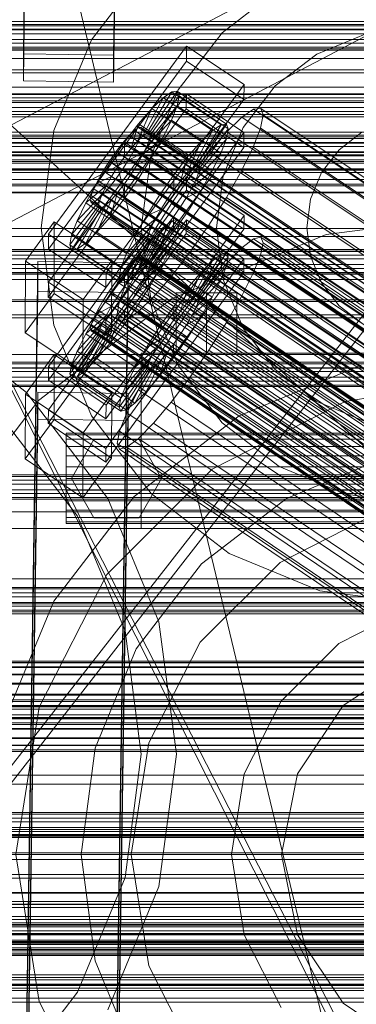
# Model space of a CAD drawing. Header units: millimetres. Extents: x -4738 to 65662, y -68080 to 6847.
# Tile 254 of 256: x -379 to -312, y -34280 to -34084. Entities that reach past the tile are written whole.
import ezdxf

# ---------------------------------------------------------------- set-up
doc = ezdxf.new("R2010")
doc.units = ezdxf.units.MM
for name, color, linetype, lineweight in [('COTAS_O', 1, 'Continuous', 0), ('frontal_briquetadora', 7, 'Continuous', 0), ('frontal_C01', 7, 'Continuous', 0), ('frontal_C02', 7, 'Continuous', 0), ('frontal_C03', 7, 'Continuous', 0), ('frontal_C10', 7, 'Continuous', 0), ('frontal_dosificador', 7, 'Continuous', 0), ('frontal_mezcladora', 7, 'Continuous', 0), ('frontal_secador', 7, 'Continuous', 0)]:
    doc.layers.add(name, color=color, linetype=linetype, lineweight=lineweight)
doc.dimstyles.new('R19_100', dxfattribs={"dimtxt": 250, "dimasz": 150, "dimexe": 150, "dimexo": 80, "dimgap": 100, "dimtad": 1, "dimtih": 1, "dimtoh": 1, "dimdsep": 46, "dimcen": 0.09, "dimadec": 0, "dimazin": 0, "dimtfac": 1, "dimtdec": 4, "dimtofl": 0, "dimtmove": 0, "dimatfit": 3, "dimfxl": 1, "dimtolj": 1, "dimtzin": 0, "dimarcsym": 0})

# ---------------------------------------------------------------- blocks, each defined once
blk = doc.blocks.new('DIM_R31_48')
at = {"layer": 'COTAS_O'}
for p, q in [((-1725, -33700), (-1575, -33655)), ((1725, -33700), (1575, -33655)), ((-1725, -34400), (-1725, -33700)), ((-1725, -33700), (1725, -33700)), ((-1725, -33700), (-1575, -33745)), ((1725, -33700), (1575, -33745)), ((1725, -34400), (1725, -33700))]:
    blk.add_line(p, q, dxfattribs=at)
blk.add_text('3450 O', height=250, dxfattribs=at).set_placement((0, -33600))
blk = doc.blocks.new('DIM_R31_51')
at = {"layer": 'COTAS_O'}
for p, q in [((-650, -33700), (50, -33700)), ((50, -33700), (5, -33850)), ((50, -34900), (50, -33700)), ((50, -33700), (95, -33850)), ((50, -34900), (5, -34750)), ((50, -34900), (95, -34750)), ((-650, -34900), (50, -34900))]:
    blk.add_line(p, q, dxfattribs=at)
blk.add_text('1200 O', height=250, rotation=90, dxfattribs=at).set_placement((-50, -34300))
blk = doc.blocks.new('DIM_R31_52')
at = {"layer": 'COTAS_O'}
for p, q in [((-650, -34200), (-500, -34155)), ((650, -34200), (500, -34155)), ((-650, -34900), (-650, -34200)), ((-650, -34200), (650, -34200)), ((-650, -34200), (-500, -34245)), ((650, -34200), (500, -34245)), ((650, -34900), (650, -34200))]:
    blk.add_line(p, q, dxfattribs=at)
blk.add_text('1300 O', height=250, dxfattribs=at).set_placement((0, -34100))

msp = doc.modelspace()

# ---------------------------------------------------------------- linework, layer by layer
at = {"layer": 'frontal_briquetadora'}
for p, q in [((-430, -33820), (-223.45, -34680)), ((-430, -34060), (-210, -34260)), ((-430, -34060), (-210, -34490)), ((-430, -34060), (-210, -34496)), ((-430, -34143), (-188, -34143)), ((-430, -34181.662), (-188, -34181.662)), ((-430, -34260), (-210, -34260)), ((-160, -34270.044), (-396, -34270.044)), ((-430, -34275), (-188, -34275)), ((-160, -34275), (-396, -34275))]:
    msp.add_line(p, q, dxfattribs=at)
at = {"layer": 'frontal_C01'}
for p, q in [((-378.512, -34090.309), (-375.644, -33895.198)), ((-357.646, -33895.444), (-360.514, -34090.554)), ((-378.512, -34095.702), (-375.644, -33900.591)), ((-360.514, -34095.947), (-357.646, -33900.836)), ((-425, -34085.38), (425, -34085.38)), ((-360.514, -34090.554), (-378.512, -34090.309)), ((-378.512, -34090.309), (-378.512, -34095.702)), ((-360.514, -34095.947), (-360.514, -34090.554)), ((-378.512, -34095.702), (-360.514, -34095.947)), ((425, -34096.935), (-425, -34096.935)), ((425, -34099.076), (-425, -34099.076)), ((-425, -34110.632), (425, -34110.632)), ((-373.501, -34152.678), (-345.969, -34114.823)), ((-345.981, -34117.519), (-345.969, -34114.823)), ((-345.969, -34114.823), (-334.501, -34122.56)), ((-345.981, -34117.519), (-373.513, -34155.374)), ((-334.513, -34125.256), (-345.981, -34117.519)), ((-373.539, -34161.305), (-346.008, -34123.451)), ((-334.501, -34122.56), (-362.033, -34160.414)), ((-353.378, -34131.692), (-347.835, -34123.377)), ((-347.835, -34123.377), (-348.918, -34123.638)), ((-347.835, -34123.377), (-338.005, -34130.008)), ((-347.47, -34124.192), (-347.835, -34123.377)), ((-346.02, -34126.147), (-346.008, -34123.451)), ((-346.008, -34123.451), (-334.539, -34131.187)), ((-334.501, -34122.56), (-334.513, -34125.256)), ((-362.045, -34163.11), (-334.513, -34125.256)), ((-354.71, -34132.442), (-350.645, -34124.959)), ((-353.892, -34131.816), (-348.918, -34123.638)), ((-353.205, -34132.079), (-347.47, -34124.192)), ((-350.645, -34124.959), (-352.899, -34127.248)), ((-348.918, -34123.638), (-350.645, -34124.959)), ((-350.645, -34124.959), (-340.816, -34131.59)), ((-348.918, -34123.638), (-339.088, -34130.27)), ((-347.847, -34126.029), (-347.47, -34124.192)), ((-347.47, -34124.192), (-337.64, -34130.823)), ((-346.02, -34126.147), (-373.551, -34164.001)), ((-355.777, -34133.526), (-352.899, -34127.248)), ((-352.899, -34127.248), (-355.525, -34130.35)), ((-353.384, -34132.948), (-347.847, -34126.029)), ((-352.899, -34127.248), (-343.069, -34133.879)), ((-348.941, -34128.761), (-347.847, -34126.029)), ((-347.847, -34126.029), (-338.017, -34132.66)), ((-334.551, -34133.883), (-346.02, -34126.147)), ((-332.629, -34127.246), (-334.938, -34129.011)), ((-331.181, -34126.897), (-332.629, -34127.246)), ((-332.629, -34127.246), (-148.32, -34251.581)), ((-330.692, -34127.987), (-331.181, -34126.897)), ((-331.181, -34126.897), (-146.872, -34251.231)), ((-353.902, -34134.243), (-348.941, -34128.761)), ((-350.678, -34132.203), (-348.941, -34128.761)), ((-348.941, -34128.761), (-339.111, -34135.392)), ((-334.938, -34129.011), (-337.95, -34132.071)), ((-334.938, -34129.011), (-150.629, -34253.346)), ((-331.197, -34130.442), (-330.692, -34127.987)), ((-330.692, -34127.987), (-146.383, -34252.321)), ((-334.539, -34131.187), (-362.071, -34169.042)), ((-355.525, -34130.35), (-358.345, -34134.054)), ((-357.021, -34134.995), (-355.525, -34130.35)), ((-355.53, -34130.711), (-356.348, -34131.336)), ((-355.017, -34130.587), (-355.53, -34130.711)), ((-355.53, -34130.711), (-141.731, -34274.939)), ((-355.525, -34130.35), (-345.695, -34136.981)), ((-355.022, -34131.843), (-354.844, -34130.973)), ((-354.844, -34130.973), (-355.017, -34130.587)), ((-355.017, -34130.587), (-141.218, -34274.815)), ((-354.844, -34130.973), (-141.045, -34275.202)), ((-339.088, -34130.27), (-344.062, -34138.447)), ((-338.005, -34130.008), (-343.549, -34138.324)), ((-337.64, -34130.823), (-343.376, -34138.71)), ((-340.816, -34131.59), (-339.088, -34130.27)), ((-339.088, -34130.27), (-338.005, -34130.008)), ((-337.64, -34130.823), (-338.017, -34132.66)), ((-338.005, -34130.008), (-337.64, -34130.823)), ((-334.539, -34131.187), (-334.551, -34133.883)), ((-332.659, -34134.094), (-331.197, -34130.442)), ((-331.197, -34130.442), (-146.887, -34254.776)), ((-357.415, -34132.421), (-358.659, -34133.89)), ((-356.348, -34131.336), (-357.415, -34132.421)), ((-357.415, -34132.421), (-143.617, -34276.649)), ((-356.363, -34134.768), (-355.541, -34133.138)), ((-356.348, -34131.336), (-142.549, -34275.565)), ((-355.777, -34133.526), (-354.71, -34132.442)), ((-355.541, -34133.138), (-355.022, -34131.843)), ((-355.541, -34133.138), (-141.742, -34277.366)), ((-355.022, -34131.843), (-141.224, -34276.072)), ((-354.725, -34135.873), (-350.678, -34132.203)), ((-354.71, -34132.442), (-353.892, -34131.816)), ((-344.88, -34139.073), (-354.71, -34132.442)), ((-353.384, -34132.948), (-353.902, -34134.243)), ((-353.892, -34131.816), (-353.378, -34131.692)), ((-344.062, -34138.447), (-353.892, -34131.816)), ((-353.205, -34132.079), (-353.384, -34132.948)), ((-343.554, -34139.58), (-353.384, -34132.948)), ((-343.549, -34138.324), (-353.378, -34131.692)), ((-353.378, -34131.692), (-353.205, -34132.079)), ((-343.376, -34138.71), (-353.205, -34132.079)), ((-352.938, -34136.121), (-350.678, -34132.203)), ((-350.678, -34132.203), (-340.848, -34138.834)), ((-340.816, -34131.59), (-344.88, -34139.073)), ((-338.017, -34132.66), (-343.554, -34139.58)), ((-343.069, -34133.879), (-340.816, -34131.59)), ((-337.95, -34132.071), (-341.461, -34136.219)), ((-338.017, -34132.66), (-339.111, -34135.392)), ((-337.95, -34132.071), (-153.641, -34256.406)), ((-362.083, -34171.738), (-334.551, -34133.883)), ((-358.345, -34134.054), (-361.166, -34138.106)), ((-358.659, -34133.89), (-359.995, -34135.645)), ((-358.659, -34133.89), (-144.861, -34278.119)), ((-358.345, -34134.054), (-358.357, -34136.75)), ((-358.357, -34136.75), (-357.021, -34134.995)), ((-348.515, -34140.685), (-358.345, -34134.054)), ((-357.434, -34136.624), (-356.363, -34134.768)), ((-357.021, -34134.995), (-355.777, -34133.526)), ((-347.191, -34141.627), (-357.021, -34134.995)), ((-356.363, -34134.768), (-142.565, -34278.996)), ((-345.947, -34140.157), (-355.777, -34133.526)), ((-353.902, -34134.243), (-354.725, -34135.873)), ((-344.073, -34140.874), (-353.902, -34134.243)), ((-343.069, -34133.879), (-345.947, -34140.157)), ((-345.695, -34136.981), (-343.069, -34133.879)), ((-334.981, -34138.696), (-332.659, -34134.094)), ((-332.659, -34134.094), (-148.35, -34258.429)), ((-359.995, -34135.645), (-361.332, -34137.564)), ((-146.196, -34279.873), (-359.995, -34135.645)), ((-359.693, -34138.669), (-358.357, -34136.75)), ((-358.68, -34138.578), (-357.434, -34136.624)), ((-358.357, -34136.75), (-348.527, -34143.381)), ((-357.434, -34136.624), (-143.635, -34280.852)), ((-354.725, -34135.873), (-355.796, -34137.729)), ((-355.796, -34137.729), (-352.938, -34136.121)), ((-355.569, -34140.246), (-352.938, -34136.121)), ((-344.895, -34142.504), (-354.725, -34135.873)), ((-352.938, -34136.121), (-343.108, -34142.752)), ((-348.515, -34140.685), (-345.695, -34136.981)), ((-345.695, -34136.981), (-347.191, -34141.627)), ((-341.461, -34136.219), (-345.231, -34141.17)), ((-339.111, -34135.392), (-344.073, -34140.874)), ((-341.461, -34136.219), (-157.152, -34260.553)), ((-339.111, -34135.392), (-340.848, -34138.834)), ((-361.166, -34138.106), (-363.797, -34142.232)), ((-361.332, -34137.564), (-362.578, -34139.518)), ((-361.332, -34137.564), (-147.533, -34281.793)), ((-359.693, -34138.669), (-361.166, -34138.106)), ((-361.166, -34138.106), (-351.336, -34144.737)), ((-360.939, -34140.624), (-359.693, -34138.669)), ((-360.017, -34140.498), (-358.68, -34138.578)), ((-349.863, -34145.301), (-359.693, -34138.669)), ((-358.68, -34138.578), (-144.881, -34282.806)), ((-355.796, -34137.729), (-357.042, -34139.683)), ((-345.966, -34144.36), (-355.796, -34137.729)), ((-344.88, -34139.073), (-345.947, -34140.157)), ((-340.848, -34138.834), (-344.895, -34142.504)), ((-344.062, -34138.447), (-344.88, -34139.073)), ((-343.549, -34138.324), (-344.062, -34138.447)), ((-343.554, -34139.58), (-343.376, -34138.71)), ((-343.376, -34138.71), (-343.549, -34138.324)), ((-340.848, -34138.834), (-343.108, -34142.752)), ((-338.003, -34143.933), (-334.981, -34138.696)), ((-334.981, -34138.696), (-150.672, -34263.031)), ((-360.939, -34140.624), (-363.797, -34142.232)), ((-362.578, -34139.518), (-363.648, -34141.374)), ((-362.578, -34139.518), (-148.779, -34283.747)), ((-362.01, -34142.479), (-360.939, -34140.624)), ((-361.352, -34142.252), (-360.017, -34140.498)), ((-351.109, -34147.255), (-360.939, -34140.624)), ((-360.017, -34140.498), (-146.218, -34284.726)), ((-358.39, -34144.299), (-355.569, -34140.246)), ((-357.042, -34139.683), (-358.378, -34141.603)), ((-357.042, -34139.683), (-355.569, -34140.246)), ((-347.212, -34146.314), (-357.042, -34139.683)), ((-355.569, -34140.246), (-345.739, -34146.877)), ((-351.336, -34144.737), (-348.515, -34140.685)), ((-348.527, -34143.381), (-348.515, -34140.685)), ((-345.947, -34140.157), (-347.191, -34141.627)), ((-344.895, -34142.504), (-344.073, -34140.874)), ((-344.073, -34140.874), (-343.554, -34139.58)), ((-363.797, -34142.232), (-366.057, -34146.149)), ((-362.01, -34142.479), (-366.057, -34146.149)), ((-364.471, -34143.005), (-364.989, -34144.299)), ((-363.648, -34141.374), (-364.471, -34143.005)), ((-364.471, -34143.005), (-150.672, -34287.233)), ((-363.797, -34142.232), (-353.967, -34148.863)), ((-363.648, -34141.374), (-149.85, -34285.602)), ((-362.833, -34144.11), (-362.01, -34142.479)), ((-362.596, -34143.721), (-361.352, -34142.252)), ((-352.18, -34149.11), (-362.01, -34142.479)), ((-361.352, -34142.252), (-147.554, -34286.48)), ((-358.378, -34141.603), (-359.714, -34143.357)), ((-358.378, -34141.603), (-358.39, -34144.299)), ((-348.548, -34148.234), (-358.378, -34141.603)), ((-345.231, -34141.17), (-349.002, -34146.587)), ((-347.191, -34141.627), (-348.527, -34143.381)), ((-345.966, -34144.36), (-344.895, -34142.504)), ((-343.108, -34142.752), (-345.966, -34144.36)), ((-343.108, -34142.752), (-345.739, -34146.877)), ((-160.922, -34265.504), (-345.231, -34141.17)), ((-362.833, -34144.11), (-367.794, -34149.591)), ((-364.989, -34144.299), (-365.168, -34145.169)), ((-364.989, -34144.299), (-151.191, -34288.527)), ((-364.482, -34145.431), (-363.664, -34144.806)), ((-360.958, -34144.827), (-363.836, -34151.105)), ((-363.664, -34144.806), (-362.596, -34143.721)), ((-363.664, -34144.806), (-149.865, -34289.034)), ((-363.351, -34145.404), (-362.833, -34144.11)), ((-353.003, -34150.741), (-362.833, -34144.11)), ((-362.596, -34143.721), (-148.798, -34287.95)), ((-360.958, -34144.827), (-362.025, -34145.911)), ((-359.714, -34143.357), (-361.21, -34148.003)), ((-361.21, -34148.003), (-358.39, -34144.299)), ((-359.714, -34143.357), (-360.958, -34144.827)), ((-351.128, -34151.458), (-360.958, -34144.827)), ((-349.884, -34149.988), (-359.714, -34143.357)), ((-358.39, -34144.299), (-348.56, -34150.93)), ((-353.967, -34148.863), (-351.336, -34144.737)), ((-351.336, -34144.737), (-349.863, -34145.301)), ((-348.527, -34143.381), (-349.863, -34145.301)), ((-347.212, -34146.314), (-345.966, -34144.36)), ((-341.52, -34149.448), (-338.003, -34143.933)), ((-338.003, -34143.933), (-153.694, -34268.268)), ((-363.53, -34146.274), (-369.265, -34154.16)), ((-363.357, -34146.66), (-368.9, -34154.976)), ((-363.351, -34145.404), (-368.888, -34152.324)), ((-362.843, -34146.536), (-367.817, -34154.714)), ((-366.057, -34146.149), (-367.794, -34149.591)), ((-362.025, -34145.911), (-366.09, -34153.394)), ((-366.057, -34146.149), (-356.228, -34152.78)), ((-365.168, -34145.169), (-364.995, -34145.555)), ((-365.168, -34145.169), (-151.369, -34289.397)), ((-364.995, -34145.555), (-364.482, -34145.431)), ((-364.995, -34145.555), (-151.196, -34289.783)), ((-364.482, -34145.431), (-150.683, -34289.659)), ((-363.53, -34146.274), (-363.351, -34145.404)), ((-363.357, -34146.66), (-363.53, -34146.274)), ((-353.7, -34152.905), (-363.53, -34146.274)), ((-362.843, -34146.536), (-363.357, -34146.66)), ((-353.527, -34153.291), (-363.357, -34146.66)), ((-353.521, -34152.035), (-363.351, -34145.404)), ((-362.025, -34145.911), (-362.843, -34146.536)), ((-353.014, -34153.168), (-362.843, -34146.536)), ((-352.196, -34152.542), (-362.025, -34145.911)), ((-349.002, -34146.587), (-352.519, -34152.103)), ((-349.863, -34145.301), (-351.109, -34147.255)), ((-349.002, -34146.587), (-164.693, -34270.922)), ((-345.739, -34146.877), (-348.56, -34150.93)), ((-348.548, -34148.234), (-347.212, -34146.314)), ((-345.739, -34146.877), (-347.212, -34146.314)), ((-363.836, -34151.105), (-361.21, -34148.003)), ((-361.21, -34148.003), (-351.38, -34154.634)), ((-356.228, -34152.78), (-353.967, -34148.863)), ((-353.967, -34148.863), (-351.109, -34147.255)), ((-351.109, -34147.255), (-352.18, -34149.11)), ((-349.884, -34149.988), (-348.548, -34148.234)), ((-348.56, -34150.93), (-348.548, -34148.234)), ((-378.086, -34158.178), (-372.35, -34150.291)), ((-372.408, -34163.233), (-372.35, -34150.291)), ((-372.35, -34150.291), (-360.882, -34158.028)), ((-367.794, -34149.591), (-368.888, -34152.324)), ((-367.794, -34149.591), (-357.964, -34156.223)), ((-357.964, -34156.223), (-353.003, -34150.741)), ((-356.228, -34152.78), (-352.18, -34149.11)), ((-353.003, -34150.741), (-353.521, -34152.035)), ((-352.18, -34149.11), (-353.003, -34150.741)), ((-351.38, -34154.634), (-349.884, -34149.988)), ((-348.56, -34150.93), (-351.38, -34154.634)), ((-351.128, -34151.458), (-349.884, -34149.988)), ((-345.291, -34154.866), (-341.52, -34149.448)), ((-341.52, -34149.448), (-157.211, -34273.783)), ((-373.501, -34152.678), (-373.513, -34155.374)), ((-362.033, -34160.414), (-373.501, -34152.678)), ((-368.888, -34152.324), (-369.265, -34154.16)), ((-368.888, -34152.324), (-359.058, -34158.955)), ((-366.09, -34153.394), (-363.836, -34151.105)), ((-363.836, -34151.105), (-354.006, -34157.736)), ((-359.436, -34160.792), (-353.7, -34152.905)), ((-359.058, -34158.955), (-353.521, -34152.035)), ((-357.964, -34156.223), (-356.228, -34152.78)), ((-356.26, -34160.025), (-352.196, -34152.542)), ((-352.519, -34152.103), (-355.541, -34157.34)), ((-354.006, -34157.736), (-351.128, -34151.458)), ((-353.521, -34152.035), (-353.7, -34152.905)), ((-353.7, -34152.905), (-353.527, -34153.291)), ((-353.014, -34153.168), (-352.196, -34152.542)), ((-352.519, -34152.103), (-168.21, -34276.437)), ((-352.196, -34152.542), (-351.128, -34151.458)), ((-369.265, -34154.16), (-368.9, -34154.976)), ((-369.265, -34154.16), (-359.436, -34160.792)), ((-368.9, -34154.976), (-367.817, -34154.714)), ((-367.817, -34154.714), (-366.09, -34153.394)), ((-367.817, -34154.714), (-357.987, -34161.345)), ((-366.09, -34153.394), (-356.26, -34160.025)), ((-359.07, -34161.607), (-353.527, -34153.291)), ((-357.987, -34161.345), (-353.014, -34153.168)), ((-351.38, -34154.634), (-354.006, -34157.736)), ((-353.527, -34153.291), (-353.014, -34153.168)), ((-349.061, -34159.817), (-345.291, -34154.866)), ((-345.291, -34154.866), (-160.982, -34279.201)), ((-373.513, -34155.374), (-362.045, -34163.11)), ((-368.9, -34154.976), (-359.07, -34161.607)), ((-359.058, -34158.955), (-357.964, -34156.223)), ((-378.512, -34352.922), (-375.644, -34157.811)), ((-378.086, -34158.178), (-378.143, -34171.119)), ((-366.618, -34165.914), (-378.086, -34158.178)), ((-375.644, -34163.204), (-375.644, -34157.811)), ((-375.644, -34157.811), (-357.646, -34158.057)), ((-360.882, -34158.028), (-366.618, -34165.914)), ((-360.882, -34158.028), (-360.939, -34170.969)), ((-357.646, -34158.057), (-360.514, -34353.167)), ((-355.541, -34157.34), (-357.863, -34161.941)), ((-357.646, -34158.057), (-357.646, -34163.449)), ((-354.006, -34157.736), (-356.26, -34160.025)), ((-355.541, -34157.34), (-171.232, -34281.674)), ((-362.045, -34163.11), (-362.033, -34160.414)), ((-359.436, -34160.792), (-359.058, -34158.955)), ((-356.26, -34160.025), (-357.987, -34161.345)), ((-352.572, -34163.964), (-349.061, -34159.817)), ((-349.061, -34159.817), (-164.752, -34284.152)), ((-373.539, -34161.305), (-373.551, -34164.001)), ((-362.071, -34169.042), (-373.539, -34161.305)), ((-359.07, -34161.607), (-359.436, -34160.792)), ((-357.863, -34161.941), (-359.326, -34165.594)), ((-357.987, -34161.345), (-359.07, -34161.607)), ((-357.863, -34161.941), (-173.554, -34286.276)), ((-378.512, -34358.315), (-375.644, -34163.204)), ((-372.408, -34163.233), (-378.143, -34171.119)), ((-357.646, -34163.449), (-375.644, -34163.204)), ((-373.551, -34164.001), (-362.083, -34171.738)), ((-360.939, -34170.969), (-372.408, -34163.233)), ((-360.514, -34358.56), (-357.646, -34163.449)), ((-355.584, -34167.025), (-352.572, -34163.964)), ((-352.572, -34163.964), (-168.263, -34288.299)), ((-366.675, -34178.856), (-366.618, -34165.914)), ((-359.326, -34165.594), (-359.83, -34168.049)), ((-359.326, -34165.594), (-175.016, -34289.929)), ((-359.83, -34168.049), (-359.341, -34169.139)), ((-359.83, -34168.049), (-175.521, -34292.384)), ((-357.893, -34168.79), (-355.584, -34167.025)), ((-355.584, -34167.025), (-171.275, -34291.359)), ((-362.083, -34171.738), (-362.071, -34169.042)), ((-359.341, -34169.139), (-357.893, -34168.79)), ((-359.341, -34169.139), (-175.032, -34293.474)), ((-357.893, -34168.79), (-173.584, -34293.124)), ((-378.143, -34171.119), (-366.675, -34178.856)), ((-366.675, -34178.856), (-360.939, -34170.969)), ((-440, -34211.454), (440, -34211.454)), ((-440, -34211.734), (440, -34211.734)), ((-440, -34211.787), (440, -34211.787)), ((-440, -34212.609), (440, -34212.609)), ((-440, -34212.71), (440, -34212.71)), ((-440, -34214.019), (440, -34214.019)), ((-440, -34214.161), (440, -34214.161)), ((-440, -34215.866), (440, -34215.866)), ((-440, -34216.041), (440, -34216.041)), ((440, -34218.027), (-440, -34218.027)), ((-440, -34218.221), (440, -34218.221)), ((-440, -34220.353), (440, -34220.353)), ((-440, -34220.554), (440, -34220.554)), ((-440, -34222.685), (440, -34222.685)), ((-440, -34222.88), (440, -34222.88)), ((-440, -34224.866), (440, -34224.866)), ((-440, -34225.04), (440, -34225.04)), ((-440, -34226.746), (440, -34226.746)), ((-440, -34226.888), (440, -34226.888)), ((-440, -34228.197), (440, -34228.197)), ((-440, -34228.297), (440, -34228.297)), ((-440, -34229.12), (440, -34229.12)), ((-440, -34229.172), (440, -34229.172)), ((-440, -34229.453), (440, -34229.453))]:
    msp.add_line(p, q, dxfattribs=at)
at = {"layer": 'frontal_C02'}
for p, q in [((-373.501, -34126.3), (-345.969, -34088.777)), ((-345.981, -34091.758), (-345.969, -34088.777)), ((-345.969, -34088.777), (-334.501, -34096.446)), ((-345.981, -34091.758), (-373.513, -34129.28)), ((-334.513, -34099.427), (-345.981, -34091.758)), ((-334.501, -34096.446), (-362.033, -34133.969)), ((-353.892, -34106.129), (-348.918, -34097.869)), ((-353.378, -34106.073), (-347.835, -34097.751)), ((-348.918, -34097.869), (-350.645, -34099.057)), ((-347.835, -34097.751), (-348.918, -34097.869)), ((-348.918, -34097.869), (-339.088, -34104.443)), ((-347.835, -34097.751), (-338.005, -34104.325)), ((-347.47, -34098.711), (-347.835, -34097.751)), ((-334.501, -34096.446), (-334.513, -34099.427)), ((-373.539, -34135.837), (-346.008, -34098.315)), ((-362.045, -34136.949), (-334.513, -34099.427)), ((-354.71, -34106.692), (-350.645, -34099.057)), ((-353.205, -34106.528), (-347.47, -34098.711)), ((-350.645, -34099.057), (-352.899, -34101.233)), ((-350.645, -34099.057), (-340.816, -34105.63)), ((-347.847, -34100.683), (-347.47, -34098.711)), ((-347.47, -34098.711), (-337.64, -34105.284)), ((-346.02, -34101.295), (-346.008, -34098.315)), ((-346.008, -34098.315), (-334.539, -34105.984)), ((-346.02, -34101.295), (-373.551, -34138.818)), ((-355.777, -34107.723), (-352.899, -34101.233)), ((-352.899, -34101.233), (-355.525, -34104.249)), ((-353.384, -34107.462), (-347.847, -34100.683)), ((-352.899, -34101.233), (-343.069, -34107.806)), ((-348.941, -34103.532), (-347.847, -34100.683)), ((-347.847, -34100.683), (-338.017, -34107.256)), ((-334.551, -34108.964), (-346.02, -34101.295)), ((-332.629, -34101.347), (-334.938, -34102.935)), ((-331.181, -34101.19), (-332.629, -34101.347)), ((-332.629, -34101.347), (-148.32, -34224.602)), ((-330.692, -34102.473), (-331.181, -34101.19)), ((-331.181, -34101.19), (-146.872, -34224.444)), ((-353.902, -34108.812), (-348.941, -34103.532)), ((-350.678, -34107.065), (-348.941, -34103.532)), ((-348.941, -34103.532), (-339.111, -34110.106)), ((-334.938, -34102.935), (-337.95, -34105.844)), ((-334.938, -34102.935), (-150.629, -34226.19)), ((-331.197, -34105.109), (-330.692, -34102.473)), ((-330.692, -34102.473), (-146.383, -34225.727)), ((-355.525, -34104.249), (-358.345, -34107.9)), ((-356.348, -34105.596), (-357.415, -34106.627)), ((-357.021, -34109.151), (-355.525, -34104.249)), ((-355.53, -34105.034), (-356.348, -34105.596)), ((-356.348, -34105.596), (-142.549, -34248.572)), ((-355.017, -34104.978), (-355.53, -34105.034)), ((-355.53, -34105.034), (-141.731, -34248.009)), ((-355.525, -34104.249), (-345.695, -34110.823)), ((-355.022, -34106.366), (-354.844, -34105.432)), ((-354.844, -34105.432), (-355.017, -34104.978)), ((-355.017, -34104.978), (-141.218, -34247.953)), ((-354.844, -34105.432), (-141.045, -34248.408)), ((-340.816, -34105.63), (-344.88, -34113.265)), ((-339.088, -34104.443), (-344.062, -34112.703)), ((-338.005, -34104.325), (-343.549, -34112.647)), ((-337.64, -34105.284), (-343.376, -34113.102)), ((-343.069, -34107.806), (-340.816, -34105.63)), ((-340.816, -34105.63), (-339.088, -34104.443)), ((-339.088, -34104.443), (-338.005, -34104.325)), ((-337.64, -34105.284), (-338.017, -34107.256)), ((-338.005, -34104.325), (-337.64, -34105.284)), ((-332.659, -34108.918), (-331.197, -34105.109)), ((-331.197, -34105.109), (-146.887, -34228.363)), ((-334.539, -34105.984), (-362.071, -34143.506)), ((-357.415, -34106.627), (-358.659, -34108.056)), ((-357.415, -34106.627), (-143.617, -34249.602)), ((-357.021, -34109.151), (-355.777, -34107.723)), ((-356.363, -34109.39), (-355.541, -34107.716)), ((-355.777, -34107.723), (-354.71, -34106.692)), ((-345.947, -34114.296), (-355.777, -34107.723)), ((-355.541, -34107.716), (-355.022, -34106.366)), ((-355.541, -34107.716), (-141.742, -34250.692)), ((-355.022, -34106.366), (-141.224, -34249.342)), ((-354.725, -34110.485), (-350.678, -34107.065)), ((-354.71, -34106.692), (-353.892, -34106.129)), ((-344.88, -34113.265), (-354.71, -34106.692)), ((-353.384, -34107.462), (-353.902, -34108.812)), ((-353.892, -34106.129), (-353.378, -34106.073)), ((-344.062, -34112.703), (-353.892, -34106.129)), ((-353.205, -34106.528), (-353.384, -34107.462)), ((-343.554, -34114.036), (-353.384, -34107.462)), ((-343.549, -34112.647), (-353.378, -34106.073)), ((-353.378, -34106.073), (-353.205, -34106.528)), ((-343.376, -34113.102), (-353.205, -34106.528)), ((-352.938, -34111.041), (-350.678, -34107.065)), ((-350.678, -34107.065), (-340.848, -34113.639)), ((-338.017, -34107.256), (-343.554, -34114.036)), ((-337.95, -34105.844), (-341.461, -34109.877)), ((-338.017, -34107.256), (-339.111, -34110.106)), ((-337.95, -34105.844), (-153.641, -34229.099)), ((-334.539, -34105.984), (-334.551, -34108.964)), ((-362.083, -34146.487), (-334.551, -34108.964)), ((-358.345, -34107.9), (-361.166, -34111.938)), ((-358.659, -34108.056), (-359.995, -34109.785)), ((-358.659, -34108.056), (-144.861, -34251.031)), ((-358.345, -34107.9), (-358.357, -34110.881)), ((-358.357, -34110.881), (-357.021, -34109.151)), ((-348.515, -34114.474), (-358.345, -34107.9)), ((-357.434, -34111.273), (-356.363, -34109.39)), ((-347.191, -34115.725), (-357.021, -34109.151)), ((-356.363, -34109.39), (-142.565, -34252.365)), ((-353.902, -34108.812), (-354.725, -34110.485)), ((-344.073, -34115.385), (-353.902, -34108.812)), ((-343.069, -34107.806), (-345.947, -34114.296)), ((-345.695, -34110.823), (-343.069, -34107.806)), ((-334.981, -34113.641), (-332.659, -34108.918)), ((-332.659, -34108.918), (-148.35, -34232.173)), ((-359.995, -34109.785), (-361.332, -34111.698)), ((-146.196, -34252.761), (-359.995, -34109.785)), ((-359.693, -34112.793), (-358.357, -34110.881)), ((-358.68, -34113.238), (-357.434, -34111.273)), ((-358.357, -34110.881), (-348.527, -34117.455)), ((-357.434, -34111.273), (-143.635, -34254.249)), ((-354.725, -34110.485), (-355.796, -34112.369)), ((-355.796, -34112.369), (-352.938, -34111.041)), ((-355.569, -34115.189), (-352.938, -34111.041)), ((-344.895, -34117.059), (-354.725, -34110.485)), ((-352.938, -34111.041), (-343.108, -34117.615)), ((-348.515, -34114.474), (-345.695, -34110.823)), ((-345.695, -34110.823), (-347.191, -34115.725)), ((-341.461, -34109.877), (-345.231, -34114.758)), ((-339.111, -34110.106), (-344.073, -34115.385)), ((-341.461, -34109.877), (-157.152, -34233.131)), ((-339.111, -34110.106), (-340.848, -34113.639)), ((-361.166, -34111.938), (-363.797, -34116.085)), ((-361.332, -34111.698), (-362.578, -34113.663)), ((-361.332, -34111.698), (-147.533, -34254.673)), ((-359.693, -34112.793), (-361.166, -34111.938)), ((-361.166, -34111.938), (-351.336, -34118.511)), ((-360.939, -34114.758), (-359.693, -34112.793)), ((-360.017, -34115.15), (-358.68, -34113.238)), ((-349.863, -34119.367), (-359.693, -34112.793)), ((-358.68, -34113.238), (-144.881, -34256.213)), ((-355.796, -34112.369), (-357.042, -34114.334)), ((-345.966, -34118.942), (-355.796, -34112.369)), ((-344.88, -34113.265), (-345.947, -34114.296)), ((-340.848, -34113.639), (-344.895, -34117.059)), ((-344.062, -34112.703), (-344.88, -34113.265)), ((-343.549, -34112.647), (-344.062, -34112.703)), ((-343.554, -34114.036), (-343.376, -34113.102)), ((-343.376, -34113.102), (-343.549, -34112.647)), ((-340.848, -34113.639), (-343.108, -34117.615)), ((-338.003, -34118.957), (-334.981, -34113.641)), ((-334.981, -34113.641), (-150.672, -34236.896)), ((-363.648, -34115.546), (-364.471, -34117.22)), ((-360.939, -34114.758), (-363.797, -34116.085)), ((-362.578, -34113.663), (-363.648, -34115.546)), ((-363.648, -34115.546), (-149.85, -34258.521)), ((-362.578, -34113.663), (-148.779, -34256.638)), ((-362.01, -34116.641), (-360.939, -34114.758)), ((-361.352, -34116.88), (-360.017, -34115.15)), ((-351.109, -34121.332), (-360.939, -34114.758)), ((-360.017, -34115.15), (-146.218, -34258.126)), ((-358.39, -34119.226), (-355.569, -34115.189)), ((-357.042, -34114.334), (-358.378, -34116.246)), ((-357.042, -34114.334), (-355.569, -34115.189)), ((-347.212, -34120.907), (-357.042, -34114.334)), ((-355.569, -34115.189), (-345.739, -34121.763)), ((-351.336, -34118.511), (-348.515, -34114.474)), ((-345.231, -34114.758), (-349.002, -34120.155)), ((-348.527, -34117.455), (-348.515, -34114.474)), ((-345.947, -34114.296), (-347.191, -34115.725)), ((-160.922, -34238.012), (-345.231, -34114.758)), ((-344.895, -34117.059), (-344.073, -34115.385)), ((-344.073, -34115.385), (-343.554, -34114.036)), ((-363.797, -34116.085), (-366.057, -34120.062)), ((-362.01, -34116.641), (-366.057, -34120.062)), ((-364.471, -34117.22), (-364.989, -34118.569)), ((-364.471, -34117.22), (-150.672, -34260.195)), ((-363.797, -34116.085), (-353.967, -34122.659)), ((-362.833, -34118.315), (-362.01, -34116.641)), ((-362.596, -34118.309), (-361.352, -34116.88)), ((-352.18, -34123.215), (-362.01, -34116.641)), ((-361.352, -34116.88), (-147.554, -34259.855)), ((-358.378, -34116.246), (-359.714, -34117.975)), ((-358.378, -34116.246), (-358.39, -34119.226)), ((-348.548, -34122.819), (-358.378, -34116.246)), ((-348.527, -34117.455), (-349.863, -34119.367)), ((-347.191, -34115.725), (-348.527, -34117.455)), ((-345.966, -34118.942), (-344.895, -34117.059)), ((-362.833, -34118.315), (-367.794, -34123.595)), ((-364.989, -34118.569), (-365.168, -34119.503)), ((-365.168, -34119.503), (-364.995, -34119.958)), ((-365.168, -34119.503), (-151.369, -34262.479)), ((-364.989, -34118.569), (-151.191, -34261.545)), ((-364.482, -34119.902), (-363.664, -34119.339)), ((-360.958, -34119.404), (-363.836, -34125.894)), ((-363.664, -34119.339), (-362.596, -34118.309)), ((-363.664, -34119.339), (-149.865, -34262.315)), ((-363.351, -34119.665), (-362.833, -34118.315)), ((-353.003, -34124.889), (-362.833, -34118.315)), ((-362.596, -34118.309), (-148.798, -34261.284)), ((-360.958, -34119.404), (-362.025, -34120.435)), ((-359.714, -34117.975), (-361.21, -34122.878)), ((-361.21, -34122.878), (-358.39, -34119.226)), ((-359.714, -34117.975), (-360.958, -34119.404)), ((-351.128, -34125.978), (-360.958, -34119.404)), ((-349.884, -34124.549), (-359.714, -34117.975)), ((-358.39, -34119.226), (-348.56, -34125.8)), ((-353.967, -34122.659), (-351.336, -34118.511)), ((-351.336, -34118.511), (-349.863, -34119.367)), ((-349.863, -34119.367), (-351.109, -34121.332)), ((-347.212, -34120.907), (-345.966, -34118.942)), ((-343.108, -34117.615), (-345.966, -34118.942)), ((-343.108, -34117.615), (-345.739, -34121.763)), ((-341.52, -34124.502), (-338.003, -34118.957)), ((-338.003, -34118.957), (-153.694, -34242.211)), ((-363.53, -34120.599), (-369.265, -34128.416)), ((-363.357, -34121.053), (-368.9, -34129.376)), ((-363.351, -34119.665), (-368.888, -34126.444)), ((-362.843, -34120.998), (-367.817, -34129.258)), ((-366.057, -34120.062), (-367.794, -34123.595)), ((-362.025, -34120.435), (-366.09, -34128.07)), ((-366.057, -34120.062), (-356.228, -34126.635)), ((-364.995, -34119.958), (-364.482, -34119.902)), ((-364.995, -34119.958), (-151.196, -34262.933)), ((-364.482, -34119.902), (-150.683, -34262.877)), ((-363.53, -34120.599), (-363.351, -34119.665)), ((-363.357, -34121.053), (-363.53, -34120.599)), ((-353.7, -34127.172), (-363.53, -34120.599)), ((-362.843, -34120.998), (-363.357, -34121.053)), ((-353.527, -34127.627), (-363.357, -34121.053)), ((-353.521, -34126.238), (-363.351, -34119.665)), ((-362.025, -34120.435), (-362.843, -34120.998)), ((-353.014, -34127.571), (-362.843, -34120.998)), ((-352.196, -34127.009), (-362.025, -34120.435)), ((-353.967, -34122.659), (-351.109, -34121.332)), ((-349.002, -34120.155), (-352.519, -34125.7)), ((-351.109, -34121.332), (-352.18, -34123.215)), ((-349.002, -34120.155), (-164.693, -34243.409)), ((-348.548, -34122.819), (-347.212, -34120.907)), ((-345.739, -34121.763), (-347.212, -34120.907)), ((-363.836, -34125.894), (-361.21, -34122.878)), ((-361.21, -34122.878), (-351.38, -34129.451)), ((-356.228, -34126.635), (-353.967, -34122.659)), ((-356.228, -34126.635), (-352.18, -34123.215)), ((-352.18, -34123.215), (-353.003, -34124.889)), ((-349.884, -34124.549), (-348.548, -34122.819)), ((-345.739, -34121.763), (-348.56, -34125.8)), ((-348.56, -34125.8), (-348.548, -34122.819)), ((-378.086, -34131.659), (-372.35, -34123.842)), ((-372.408, -34138.148), (-372.35, -34123.842)), ((-372.35, -34123.842), (-360.882, -34131.511)), ((-367.794, -34123.595), (-368.888, -34126.444)), ((-367.794, -34123.595), (-357.964, -34130.168)), ((-357.964, -34130.168), (-353.003, -34124.889)), ((-353.003, -34124.889), (-353.521, -34126.238)), ((-351.38, -34129.451), (-349.884, -34124.549)), ((-351.128, -34125.978), (-349.884, -34124.549)), ((-345.291, -34129.899), (-341.52, -34124.502)), ((-341.52, -34124.502), (-157.211, -34247.756)), ((-373.501, -34126.3), (-373.513, -34129.28)), ((-362.033, -34133.969), (-373.501, -34126.3)), ((-368.888, -34126.444), (-369.265, -34128.416)), ((-368.888, -34126.444), (-359.058, -34133.018)), ((-366.09, -34128.07), (-363.836, -34125.894)), ((-363.836, -34125.894), (-354.006, -34132.468)), ((-359.436, -34134.99), (-353.7, -34127.172)), ((-359.058, -34133.018), (-353.521, -34126.238)), ((-357.964, -34130.168), (-356.228, -34126.635)), ((-356.26, -34134.644), (-352.196, -34127.009)), ((-352.519, -34125.7), (-355.541, -34131.015)), ((-354.006, -34132.468), (-351.128, -34125.978)), ((-353.521, -34126.238), (-353.7, -34127.172)), ((-353.7, -34127.172), (-353.527, -34127.627)), ((-353.014, -34127.571), (-352.196, -34127.009)), ((-352.519, -34125.7), (-168.21, -34248.954)), ((-352.196, -34127.009), (-351.128, -34125.978)), ((-348.56, -34125.8), (-351.38, -34129.451)), ((-373.513, -34129.28), (-362.045, -34136.949)), ((-369.265, -34128.416), (-368.9, -34129.376)), ((-369.265, -34128.416), (-359.436, -34134.99)), ((-368.9, -34129.376), (-367.817, -34129.258)), ((-367.817, -34129.258), (-366.09, -34128.07)), ((-367.817, -34129.258), (-357.987, -34135.831)), ((-366.09, -34128.07), (-356.26, -34134.644)), ((-359.07, -34135.949), (-353.527, -34127.627)), ((-357.987, -34135.831), (-353.014, -34127.571)), ((-353.527, -34127.627), (-353.014, -34127.571)), ((-368.9, -34129.376), (-359.07, -34135.949)), ((-359.058, -34133.018), (-357.964, -34130.168)), ((-355.541, -34131.015), (-357.863, -34135.738)), ((-355.541, -34131.015), (-171.232, -34254.27)), ((-351.38, -34129.451), (-354.006, -34132.468)), ((-349.061, -34134.78), (-345.291, -34129.899)), ((-345.291, -34129.899), (-160.982, -34253.153)), ((-378.512, -34325.132), (-375.644, -34131.727)), ((-378.086, -34131.659), (-378.143, -34145.966)), ((-366.618, -34139.328), (-378.086, -34131.659)), ((-375.644, -34137.689), (-375.644, -34131.727)), ((-375.644, -34131.727), (-357.646, -34131.971)), ((-360.882, -34131.511), (-366.618, -34139.328)), ((-360.882, -34131.511), (-360.939, -34145.818)), ((-357.646, -34131.971), (-360.514, -34325.376)), ((-359.436, -34134.99), (-359.058, -34133.018)), ((-357.646, -34131.971), (-357.646, -34137.932)), ((-354.006, -34132.468), (-356.26, -34134.644)), ((-362.045, -34136.949), (-362.033, -34133.969)), ((-359.07, -34135.949), (-359.436, -34134.99)), ((-356.26, -34134.644), (-357.987, -34135.831)), ((-352.572, -34138.812), (-349.061, -34134.78)), ((-349.061, -34134.78), (-164.752, -34258.034)), ((-373.539, -34135.837), (-373.551, -34138.818)), ((-362.071, -34143.506), (-373.539, -34135.837)), ((-357.863, -34135.738), (-359.326, -34139.548)), ((-357.987, -34135.831), (-359.07, -34135.949)), ((-357.863, -34135.738), (-173.554, -34258.993)), ((-378.512, -34331.094), (-375.644, -34137.689)), ((-372.408, -34138.148), (-378.143, -34145.966)), ((-357.646, -34137.932), (-375.644, -34137.689)), ((-373.551, -34138.818), (-362.083, -34146.487)), ((-360.939, -34145.818), (-372.408, -34138.148)), ((-360.514, -34331.337), (-357.646, -34137.932)), ((-355.584, -34141.721), (-352.572, -34138.812)), ((-352.572, -34138.812), (-168.263, -34262.067)), ((-366.675, -34153.635), (-366.618, -34139.328)), ((-359.326, -34139.548), (-359.83, -34142.184)), ((-359.326, -34139.548), (-175.016, -34262.802)), ((-359.83, -34142.184), (-359.341, -34143.467)), ((-359.83, -34142.184), (-175.521, -34265.438)), ((-357.893, -34143.309), (-355.584, -34141.721)), ((-355.584, -34141.721), (-171.275, -34264.976)), ((-362.083, -34146.487), (-362.071, -34143.506)), ((-359.341, -34143.467), (-357.893, -34143.309)), ((-359.341, -34143.467), (-175.032, -34266.721)), ((-357.893, -34143.309), (-173.584, -34266.564)), ((-378.143, -34145.966), (-366.675, -34153.635)), ((-366.675, -34153.635), (-360.939, -34145.818)), ((-450, -34234.172), (450, -34234.172)), ((-559, -34242.761), (559, -34242.761)), ((450, -34246.094), (-450, -34246.094)), ((450, -34267.581), (-450, -34267.581)), ((-450, -34279.503), (450, -34279.503))]:
    msp.add_line(p, q, dxfattribs=at)
at = {"layer": 'frontal_C03'}
for p, q in [((1250, -34084.44), (-1250, -34084.44)), ((1250, -34084.757), (-1250, -34084.757)), ((1250, -34085.551), (-1250, -34085.551)), ((-1250, -34086.315), (1250, -34086.315)), ((1250, -34087.438), (-1250, -34087.438)), ((1250, -34088.202), (-1250, -34088.202)), ((1250, -34088.996), (-1250, -34088.996)), ((1250, -34089.313), (-1250, -34089.313)), ((1250, -34089.613), (-1250, -34089.613)), ((1250, -34091.218), (-1250, -34091.218)), ((1496, -34098.323), (-1496, -34098.323)), ((1496, -34098.441), (-1496, -34098.441)), ((1496, -34099.707), (-1496, -34099.707)), ((1496, -34100.042), (-1496, -34100.042)), ((-1250, -34100.999), (1250, -34100.999)), ((1496, -34102.381), (-1496, -34102.381)), ((1496, -34102.883), (-1496, -34102.883)), ((1250, -34102.892), (-1250, -34102.892)), ((-1496, -34105.94), (1496, -34105.94)), ((1496, -34106.531), (-1496, -34106.531)), ((1250, -34106.898), (-1250, -34106.898)), ((1250, -34107.214), (-1250, -34107.214)), ((1250, -34108.008), (-1250, -34108.008)), ((-1250, -34108.773), (1250, -34108.773)), ((1496, -34109.84), (-1496, -34109.84)), ((1496, -34110.431), (-1496, -34110.431)), ((1250, -34109.895), (-1250, -34109.895)), ((1250, -34110.66), (-1250, -34110.66)), ((1250, -34111.454), (-1250, -34111.454)), ((1496, -34113.488), (-1496, -34113.488)), ((1250, -34111.77), (-1250, -34111.77)), ((1250, -34113.479), (-1250, -34113.479)), ((1496, -34113.989), (-1496, -34113.989)), ((1250, -34115.372), (-1250, -34115.372)), ((1496, -34116.329), (-1496, -34116.329)), ((1496, -34116.664), (-1496, -34116.664)), ((1496, -34117.93), (-1496, -34117.93)), ((1496, -34118.048), (-1496, -34118.048)), ((1250, -34125.153), (-1250, -34125.153)), ((1250, -34126.758), (-1250, -34126.758)), ((1250, -34129.355), (-1250, -34129.355)), ((1250, -34129.672), (-1250, -34129.672)), ((1250, -34130.466), (-1250, -34130.466)), ((-1250, -34131.23), (1250, -34131.23)), ((1250, -34132.353), (-1250, -34132.353)), ((1250, -34133.117), (-1250, -34133.117)), ((1250, -34133.911), (-1250, -34133.911)), ((1250, -34134.228), (-1250, -34134.228)), ((1250, -34134.244), (-1250, -34134.244)), ((1250, -34135.316), (-1250, -34135.316)), ((1250, -34139.368), (-1250, -34139.368)), ((1250, -34139.744), (-1250, -34139.744)), ((1250, -34151.813), (-1250, -34151.813)), ((1250, -34152.13), (-1250, -34152.13)), ((1250, -34152.924), (-1250, -34152.924)), ((-1250, -34153.688), (1250, -34153.688)), ((1250, -34154.811), (-1250, -34154.811)), ((1250, -34155.575), (-1250, -34155.575)), ((1250, -34156.369), (-1250, -34156.369)), ((1250, -34156.685), (-1250, -34156.685)), ((1250, -34174.271), (-1250, -34174.271)), ((1250, -34174.587), (-1250, -34174.587)), ((1250, -34175.381), (-1250, -34175.381)), ((-1250, -34176.145), (1250, -34176.145)), ((1250, -34177.268), (-1250, -34177.268)), ((1250, -34178.033), (-1250, -34178.033)), ((1250, -34178.827), (-1250, -34178.827)), ((1250, -34179.143), (-1250, -34179.143)), ((1250, -34196.728), (-1250, -34196.728)), ((1250, -34197.045), (-1250, -34197.045)), ((1250, -34197.839), (-1250, -34197.839)), ((-1250, -34198.603), (1250, -34198.603)), ((1250, -34199.726), (-1250, -34199.726)), ((1250, -34200.49), (-1250, -34200.49)), ((1250, -34201.284), (-1250, -34201.284)), ((1250, -34201.601), (-1250, -34201.601)), ((1250, -34219.186), (-1250, -34219.186)), ((1250, -34219.503), (-1250, -34219.503)), ((1250, -34220.297), (-1250, -34220.297)), ((-1250, -34221.061), (1250, -34221.061)), ((1250, -34222.184), (-1250, -34222.184)), ((1250, -34222.948), (-1250, -34222.948)), ((1250, -34223.742), (-1250, -34223.742)), ((1250, -34224.058), (-1250, -34224.058)), ((1250, -34241.644), (-1250, -34241.644)), ((1250, -34241.96), (-1250, -34241.96)), ((1250, -34242.754), (-1250, -34242.754)), ((-1250, -34243.518), (1250, -34243.518)), ((1250, -34244.641), (-1250, -34244.641)), ((1250, -34245.405), (-1250, -34245.405)), ((1250, -34246.199), (-1250, -34246.199)), ((1250, -34246.516), (-1250, -34246.516)), ((1250, -34264.101), (-1250, -34264.101)), ((1250, -34264.418), (-1250, -34264.418)), ((1250, -34265.212), (-1250, -34265.212)), ((1250, -34265.753), (-1250, -34265.753)), ((-1250, -34265.976), (1250, -34265.976)), ((1250, -34266.047), (-1250, -34266.047)), ((1250, -34267.099), (-1250, -34267.099)), ((1250, -34267.863), (-1250, -34267.863)), ((1250, -34268.657), (-1250, -34268.657)), ((-1579, -34270.165), (1579, -34270.165)), ((1250, -34268.974), (-1250, -34268.974)), ((1250, -34269.213), (-1250, -34269.213)), ((1250, -34270.05), (-1250, -34270.05)), ((1250, -34275.899), (-1250, -34275.899)), ((1250, -34277.153), (-1250, -34277.153))]:
    msp.add_line(p, q, dxfattribs=at)
at = {"layer": 'frontal_C10'}
for p, q in [((-469.229, -34150.724), (-9.85, -33910.151)), ((-432.409, -34150.724), (26.97, -33910.151))]:
    msp.add_line(p, q, dxfattribs=at)
at = {"layer": 'frontal_dosificador'}
for p, q in [((-353.033, -34071.967), (-364.952, -34087.5)), ((-327.5, -34077.369), (-338.891, -34086.109)), ((-338.891, -34086.109), (-347.631, -34097.5)), ((-364.952, -34087.5), (-372.444, -34105.589)), ((-310.353, -34086.363), (-320, -34090.359)), ((-320, -34090.359), (-328.284, -34096.716)), ((-347.631, -34097.5), (-353.126, -34110.765)), ((-328.284, -34096.716), (-334.641, -34105)), ((-372.444, -34105.589), (-375, -34125)), ((-334.641, -34105), (-338.637, -34114.647)), ((-311, -34105.947), (-315.556, -34109.444)), ((-315.556, -34109.444), (-319.053, -34114)), ((-215, -34110), (-385, -34110)), ((-353.126, -34110.765), (-355, -34125)), ((-338.637, -34114.647), (-340, -34125)), ((-319.053, -34114), (-321.25, -34119.306)), ((-321.25, -34119.306), (-322, -34125)), ((-375, -34125), (-372.444, -34144.411)), ((-355, -34125), (-353.126, -34139.235)), ((-340, -34125), (-338.637, -34135.353)), ((-322, -34125), (-321.25, -34130.694)), ((-321.25, -34130.694), (-319.053, -34136)), ((-338.637, -34135.353), (-334.641, -34145)), ((-319.053, -34136), (-315.556, -34140.556)), ((-342, -34138), (-348.062, -34138)), ((-348.062, -34150), (-348.062, -34138)), ((-342, -34138), (-335.938, -34138)), ((-342, -34138), (-342, -34150)), ((-335.938, -34150), (-335.938, -34138)), ((-353.126, -34139.235), (-347.631, -34152.5)), ((-315.556, -34140.556), (-311, -34144.053)), ((-377.875, -34157.875), (-399, -34141.665)), ((-372.444, -34144.411), (-364.952, -34162.5)), ((-334.641, -34145), (-328.284, -34153.284)), ((-245, -34150), (-355, -34150)), ((-355, -34185), (-355, -34150)), ((-342, -34150), (-348.062, -34150)), ((-335.938, -34150), (-342, -34150)), ((-347.631, -34152.5), (-338.891, -34163.891)), ((-328.284, -34153.284), (-320, -34159.641)), ((-361.665, -34179), (-377.875, -34157.875)), ((-320, -34159.641), (-310.353, -34163.637)), ((-364.952, -34162.5), (-353.033, -34178.033)), ((-367.728, -34182.5), (-382.825, -34162.825)), ((-338.891, -34163.891), (-327.5, -34172.631)), ((-370, -34166.307), (-370, -34166)), ((-170, -34166), (-370, -34166)), ((-370, -34167.206), (-370, -34166.307)), ((-170, -34166.307), (-370, -34166.307)), ((-370, -34168.636), (-370, -34167.206)), ((-170, -34167.206), (-370, -34167.206)), ((-370, -34170.5), (-370, -34168.636)), ((-170, -34168.636), (-370, -34168.636)), ((-370, -34172.671), (-370, -34170.5)), ((-170, -34170.5), (-370, -34170.5)), ((-370, -34175), (-370, -34172.671)), ((-170, -34172.671), (-370, -34172.671)), ((-327.5, -34172.631), (-314.235, -34178.126)), ((-370, -34175), (-370, -34177.329)), ((-370, -34175), (-170, -34175)), ((-370, -34177.329), (-370, -34179.5)), ((-170, -34177.329), (-370, -34177.329)), ((-353.033, -34178.033), (-337.5, -34189.952)), ((-314.235, -34178.126), (-300, -34180)), ((-370, -34179.5), (-370, -34181.364)), ((-170, -34179.5), (-370, -34179.5)), ((-351.476, -34203.6), (-361.665, -34179)), ((-370, -34181.364), (-370, -34182.794)), ((-170, -34181.364), (-370, -34181.364)), ((-370, -34182.794), (-370, -34183.693)), ((-170, -34182.794), (-370, -34182.794)), ((-370, -34183.693), (-370, -34184)), ((-170, -34183.693), (-370, -34183.693)), ((-170, -34184), (-370, -34184)), ((-358.237, -34205.412), (-367.728, -34182.5)), ((-210, -34185), (-1790, -34185)), ((-185, -34185), (-415, -34185)), ((-245, -34185), (-355, -34185)), ((-337.5, -34189.952), (-319.411, -34197.444)), ((-185, -34195), (-415, -34195)), ((-319.411, -34197.444), (-300, -34200)), ((-300, -34200), (-1700, -34200)), ((-300, -34202), (-1700, -34202)), ((-348, -34230), (-351.476, -34203.6)), ((-355, -34230), (-358.237, -34205.412)), ((-358.237, -34254.588), (-355, -34230)), ((-351.476, -34256.4), (-348, -34230)), ((-210, -34250), (-1790, -34250)), ((-367.728, -34277.5), (-358.237, -34254.588)), ((-361.665, -34281), (-351.476, -34256.4)), ((-382.825, -34297.175), (-367.728, -34277.5))]:
    msp.add_line(p, q, dxfattribs=at)
at = {"layer": 'frontal_mezcladora'}
for p, q in [((-318.129, -34126.361), (-285, -34122)), ((-349, -34139.149), (-318.129, -34126.361)), ((-375.51, -34159.49), (-349, -34139.149)), ((-335.5, -34162.531), (-311.141, -34152.441)), ((-314.357, -34159.65), (-285, -34155)), ((-395.851, -34186), (-375.51, -34159.49)), ((-340.84, -34173.143), (-314.357, -34159.65)), ((-356.418, -34178.582), (-335.5, -34162.531)), ((-368.953, -34175.047), (-364.453, -34167.252)), ((-364.453, -34167.252), (-355.453, -34167.252)), ((-355.453, -34167.252), (-350.953, -34175.047)), ((-326, -34178.986), (-306.223, -34170.794)), ((-361.857, -34194.16), (-340.84, -34173.143)), ((-364.453, -34182.841), (-368.953, -34175.047)), ((-350.953, -34175.047), (-355.453, -34182.841)), ((-372.469, -34199.5), (-356.418, -34178.582)), ((-342.983, -34192.017), (-326, -34178.986)), ((-327.321, -34191.751), (-307.249, -34181.524)), ((-355.453, -34182.841), (-364.453, -34182.841)), ((-356.014, -34209), (-342.983, -34192.017)), ((-343.249, -34207.679), (-327.321, -34191.751)), ((-375.35, -34220.643), (-361.857, -34194.16)), ((-382.559, -34223.859), (-372.469, -34199.5)), ((-315.565, -34207.931), (-301.069, -34200.545)), ((-353.476, -34227.751), (-343.249, -34207.679)), ((-364.206, -34228.777), (-356.014, -34209)), ((-327.069, -34219.435), (-315.565, -34207.931)), ((-314.698, -34220.302), (-301.073, -34211.197)), ((-334.455, -34233.931), (-327.069, -34219.435)), ((-380, -34250), (-375.35, -34220.643)), ((-323.803, -34233.927), (-314.698, -34220.302)), ((-367, -34250), (-364.206, -34228.777)), ((-357, -34250), (-353.476, -34227.751)), ((-337, -34250), (-334.455, -34233.931)), ((-327, -34250), (-323.803, -34233.927)), ((-375.35, -34279.357), (-380, -34250)), ((-364.206, -34271.223), (-367, -34250)), ((-353.476, -34272.249), (-357, -34250)), ((-334.455, -34266.069), (-337, -34250)), ((-323.803, -34266.073), (-327, -34250)), ((-327.069, -34280.565), (-334.455, -34266.069)), ((-314.698, -34279.698), (-323.803, -34266.073)), ((-356.014, -34291), (-364.206, -34271.223)), ((-343.249, -34292.321), (-353.476, -34272.249)), ((-361.857, -34305.84), (-375.35, -34279.357)), ((-301.073, -34288.803), (-314.698, -34279.698))]:
    msp.add_line(p, q, dxfattribs=at)
at = {"layer": 'frontal_secador'}
for p, q in [((413, -33215), (-431.48, -34297.08)), ((407, -33225), (-422.12, -34288.52)), ((1360, -34083.853), (-1360, -34083.853)), ((1360, -34093.5), (-1360, -34093.5)), ((1250, -34094.076), (-1250, -34094.076)), ((1360, -34101.784), (-1360, -34101.784)), ((1360, -34108.141), (-1360, -34108.141)), ((1360, -34112.137), (-1360, -34112.137)), ((1360, -34113.5), (-1360, -34113.5)), ((1250, -34113.25), (-1250, -34113.25)), ((1250, -34129.715), (-1250, -34129.715)), ((1250, -34142.349), (-1250, -34142.349)), ((1250, -34150.291), (-1250, -34150.291)), ((1250, -34153), (-1250, -34153)), ((-1250, -34236), (1250, -34236)), ((-1250, -34242), (1250, -34242)), ((-1250, -34245), (1250, -34245)), ((1250, -34246), (-1250, -34246)), ((-1250, -34246.659), (1250, -34246.659)), ((1250, -34249.659), (-1250, -34249.659)), ((-1250, -34251), (1250, -34251)), ((1250, -34254), (-1250, -34254)), ((-1250, -34254.728), (1250, -34254.728)), ((-1250, -34257.588), (1250, -34257.588)), ((1250, -34257.611), (-1250, -34257.611)), ((1250, -34257.728), (-1250, -34257.728)), ((-1250, -34259.387), (1250, -34259.387)), ((1250, -34259.918), (-1250, -34259.918)), ((-1250, -34260), (1250, -34260)), ((1250, -34260.588), (-1250, -34260.588)), ((1250, -34262.387), (-1250, -34262.387)), ((1250, -34263), (-1250, -34263)), ((-1250, -34263.65), (1250, -34263.65)), ((1250, -34264), (-1250, -34264)), ((1250, -34267.382), (-1250, -34267.382)), ((-1250, -34268), (1250, -34268)), ((1250, -34269.689), (-1250, -34269.689)), ((1250, -34274), (-1250, -34274)), ((1250, -34274.545), (-1250, -34274.545)), ((1250, -34276), (-1250, -34276)), ((1250, -34276.144), (-1250, -34276.144)), ((1250, -34276.709), (-1250, -34276.709)), ((1250, -34278.686), (-1250, -34278.686))]:
    msp.add_line(p, q, dxfattribs=at)

# ---------------------------------------------------------------- dimensions: what is measured, and where the dimension line sits
at = {"layer": 'COTAS_O'}
for p1, p2, distance, picture, middle in [((-650, -34900), (-650, -33700), -700, 'DIM_R31_51', (50, -34300)), ((-1725, -34400), (1725, -34400), 700, 'DIM_R31_48', (0, -33700)), ((-650, -34900), (650, -34900), 700, 'DIM_R31_52', (0, -34200))]:
    dim = msp.add_aligned_dim(p1=p1, p2=p2, distance=distance, text='<> O', dimstyle='R19_100', dxfattribs=at)
    dim.commit()
    dim.dimension.update_dxf_attribs({"geometry": picture, "text_midpoint": middle})

doc.saveas('drawing.dxf')
